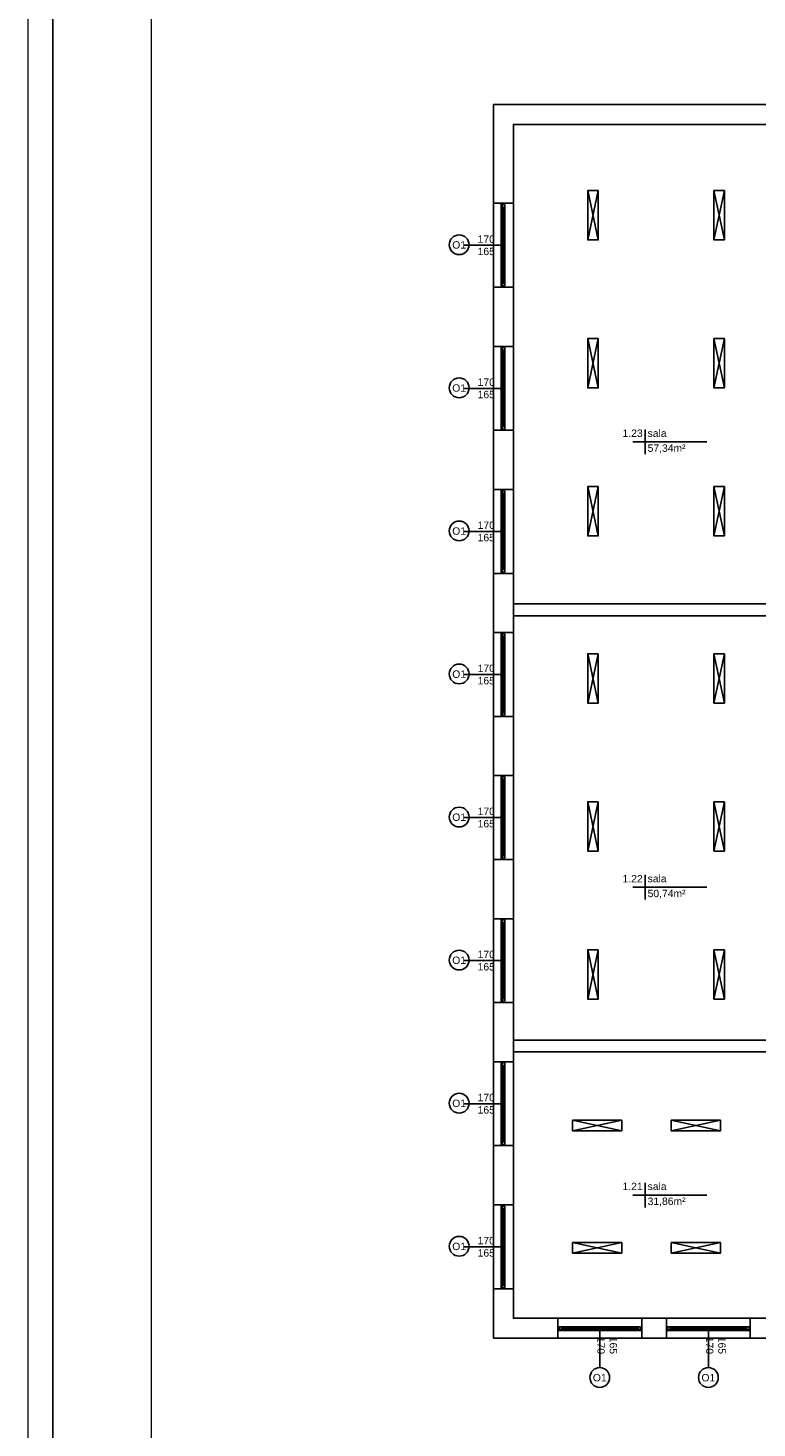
# Model space of a CAD drawing. Header units: millimetres. Extents: x 3698380 to 4312681, y 939872 to 1104488.
# Tile 23 of 93: x 3934640 to 3949410, y 968853 to 997230. Entities that reach past the tile are written whole.
import ezdxf
from ezdxf.enums import TextEntityAlignment as Align

# ---------------------------------------------------------------- set-up
doc = ezdxf.new("R2010")
doc.units = ezdxf.units.MM
doc.header["$LTSCALE"] = 10
doc.linetypes.add('ACAD_ISO03W100', pattern=[30, 12, -18])
doc.layers.add('A_sc_istn', color=252, linetype='Continuous')
doc.layers.add('A_wymiary', color=1, linetype='Continuous')
doc.layers.add('tabelka', color=7, linetype='Continuous', lineweight=9)
doc.styles.get("Standard").update_dxf_attribs({"font": 'arial.ttf'})

# ---------------------------------------------------------------- blocks, each defined once
blk = doc.blocks.new('*U466')
at = {"color": 252}
for p, q in [((-57.5, 20), (-62.5, 20)), ((-62.5, 15), (-60, 15)), ((-60, 15), (-60, 17.5)), ((-60, 17.5), (-57.5, 17.5)), ((-55, 17.5), (-60, 17.5)), ((-60, 17.5), (-60, 12.5)), ((-60, 12.5), (-55, 12.5)), ((-57.5, 17.5), (-57.5, 20)), ((102.5, 20), (-57.5, 20)), ((-55, 12.5), (-55, 17.5)), ((100, 17.5), (-55, 17.5)), ((-55, 15), (100, 15)), ((-55, 12.5), (100, 12.5)), ((-55, 12.5), (100, 12.5)), ((105, 17.5), (100, 17.5)), ((100, 17.5), (100, 12.5)), ((100, 12.5), (105, 12.5)), ((107.5, 20), (102.5, 20)), ((102.5, 20), (102.5, 17.5)), ((102.5, 17.5), (105, 17.5)), ((105, 17.5), (105, 15)), ((105, 12.5), (105, 17.5)), ((105, 15), (107.5, 15))]:
    blk.add_line(p, q, dxfattribs=at)
for points in [[(-62.5, 20), (-62.5, 15), (-60, 15)], [(107.5, 20), (107.5, 15), (105, 15)]]:
    blk.add_lwpolyline(points, dxfattribs=at)
blk = doc.blocks.new('*U338')
at = {"color": 252}
blk.add_lwpolyline([(75, 0), (0, 0)], dxfattribs=at)
for tag, p in [('S', (30, 5)), ('H', (30, -20))]:
    blk.add_attdef(tag, text='', height=15, dxfattribs=at).set_placement(p, align=Align.CENTER)
blk = doc.blocks.new('d')
at = {"layer": 'A_sc_istn', "color": 252}
for points in [[(3709014.74, 780227.02), (3702314.74, 780227.02), (3702314.74, 805227.02), (3709649.74, 805227.02)], [(3708614.74, 780627.02), (3702714.74, 780627.02), (3702714.74, 804827.02), (3709649.74, 804827.02)], [(3704220.46, 803486.39), (3704432.59, 802486.39)], [(3704220.46, 802486.39), (3704432.59, 803486.39)], [(3706776.66, 803486.39), (3706988.79, 802486.39)], [(3706776.66, 802486.39), (3706988.79, 803486.39)], [(3702314.74, 803227.02), (3702714.74, 803227.02)], [(3702314.76, 801527.02), (3702714.76, 801527.02)], [(3702314.74, 800327.02), (3702714.74, 800327.02)], [(3704220.46, 800486.39), (3704432.59, 799486.39)], [(3704220.46, 799486.39), (3704432.59, 800486.39)], [(3706776.66, 800486.39), (3706988.79, 799486.39)], [(3706776.66, 799486.39), (3706988.79, 800486.39)], [(3702314.76, 798627.02), (3702714.76, 798627.02)], [(3705383.81, 798640.01), (3705383.81, 798140.01)], [(3706633.81, 798390.01), (3705133.81, 798390.01)], [(3702314.74, 797427.02), (3702714.74, 797427.02)], [(3704220.46, 797486.39), (3704432.59, 796486.39)], [(3704220.46, 796486.39), (3704432.59, 797486.39)], [(3706776.66, 797486.39), (3706988.79, 796486.39)], [(3706776.66, 796486.39), (3706988.79, 797486.39)], [(3702314.76, 795727.02), (3702714.76, 795727.02)], [(3702714.74, 795107.07), (3708614.74, 795107.07)], [(3702714.74, 794867.07), (3708614.74, 794867.07)], [(3702314.74, 794527.02), (3702714.74, 794527.02)], [(3704220.46, 794097.98), (3704432.59, 793097.98)], [(3704220.46, 793097.98), (3704432.59, 794097.98)], [(3706776.66, 794097.98), (3706988.79, 793097.98)], [(3706776.66, 793097.98), (3706988.79, 794097.98)], [(3702314.76, 792827.02), (3702714.76, 792827.02)], [(3702314.74, 791627.02), (3702714.74, 791627.02)], [(3704220.46, 791097.98), (3704432.59, 790097.98)], [(3704220.46, 790097.98), (3704432.59, 791097.98)], [(3706776.66, 791097.98), (3706988.79, 790097.98)], [(3706776.66, 790097.98), (3706988.79, 791097.98)], [(3702314.76, 789927.02), (3702714.76, 789927.02)], [(3705383.81, 789613.31), (3705383.81, 789113.31)], [(3706633.81, 789363.31), (3705133.81, 789363.31)], [(3702314.74, 788727.02), (3702714.74, 788727.02)], [(3704220.46, 788097.98), (3704432.59, 787097.98)], [(3704220.46, 787097.98), (3704432.59, 788097.98)], [(3706776.66, 788097.98), (3706988.79, 787097.98)], [(3706776.66, 787097.98), (3706988.79, 788097.98)], [(3702314.76, 787027.02), (3702714.76, 787027.02)], [(3702714.74, 786267.07), (3708614.74, 786267.07)], [(3702314.74, 785827.02), (3702714.74, 785827.02)], [(3702714.74, 786027.07), (3708614.74, 786027.07)], [(3703911.48, 784429.15), (3704911.48, 784641.29)], [(3704911.48, 784429.15), (3703911.48, 784641.29)], [(3705911.48, 784429.15), (3706911.48, 784641.29)], [(3706911.48, 784429.15), (3705911.48, 784641.29)], [(3702314.76, 784127.02), (3702714.76, 784127.02)], [(3705383.81, 783374.74), (3705383.81, 782874.74)], [(3706633.81, 783124.74), (3705133.81, 783124.74)], [(3702314.74, 782927.02), (3702714.74, 782927.02)], [(3703911.48, 781948.1), (3704911.48, 782160.23)], [(3704911.48, 781948.1), (3703911.48, 782160.23)], [(3705911.48, 781948.1), (3706911.48, 782160.23)], [(3706911.48, 781948.1), (3705911.48, 782160.23)], [(3702314.76, 781227.02), (3702714.76, 781227.02)], [(3703614.74, 780227.02), (3703614.74, 780627.02)], [(3705314.74, 780227.04), (3705314.74, 780627.04)], [(3705814.74, 780227.05), (3705814.74, 780627.05)], [(3707514.74, 780227.07), (3707514.74, 780627.07)]]:
    blk.add_lwpolyline(points, dxfattribs=at)
for points in [[(3704432.59, 803486.39), (3704432.59, 802486.39), (3704220.46, 802486.39), (3704220.46, 803486.39)], [(3706988.79, 803486.39), (3706988.79, 802486.39), (3706776.66, 802486.39), (3706776.66, 803486.39)], [(3704432.59, 800486.39), (3704432.59, 799486.39), (3704220.46, 799486.39), (3704220.46, 800486.39)], [(3706988.79, 800486.39), (3706988.79, 799486.39), (3706776.66, 799486.39), (3706776.66, 800486.39)], [(3704432.59, 797486.39), (3704432.59, 796486.39), (3704220.46, 796486.39), (3704220.46, 797486.39)], [(3706988.79, 797486.39), (3706988.79, 796486.39), (3706776.66, 796486.39), (3706776.66, 797486.39)], [(3704432.59, 794097.98), (3704432.59, 793097.98), (3704220.46, 793097.98), (3704220.46, 794097.98)], [(3706988.79, 794097.98), (3706988.79, 793097.98), (3706776.66, 793097.98), (3706776.66, 794097.98)], [(3704432.59, 791097.98), (3704432.59, 790097.98), (3704220.46, 790097.98), (3704220.46, 791097.98)], [(3706988.79, 791097.98), (3706988.79, 790097.98), (3706776.66, 790097.98), (3706776.66, 791097.98)], [(3704432.59, 788097.98), (3704432.59, 787097.98), (3704220.46, 787097.98), (3704220.46, 788097.98)], [(3706988.79, 788097.98), (3706988.79, 787097.98), (3706776.66, 787097.98), (3706776.66, 788097.98)], [(3703911.48, 784641.29), (3704911.48, 784641.29), (3704911.48, 784429.15), (3703911.48, 784429.15)], [(3705911.48, 784641.29), (3706911.48, 784641.29), (3706911.48, 784429.15), (3705911.48, 784429.15)], [(3703911.48, 782160.23), (3704911.48, 782160.23), (3704911.48, 781948.1), (3703911.48, 781948.1)], [(3705911.48, 782160.23), (3706911.48, 782160.23), (3706911.48, 781948.1), (3705911.48, 781948.1)]]:
    blk.add_lwpolyline(points, close=True, dxfattribs=at)
for centre in [(3701615.72, 802387.2), (3701615.72, 799487.2), (3701615.72, 796587.2), (3701615.72, 793687.2), (3701615.72, 790787.2), (3701615.72, 787887.2), (3701615.72, 784987.2), (3701615.72, 782087.2), (3704464.74, 779426.98), (3706664.74, 779427.01)]:
    blk.add_circle(centre, 200, dxfattribs=at)
at = {"layer": 'A_sc_istn', "color": 252, "xscale": -10, "yscale": 10, "zscale": 10}
for p, rotation in [((3702664.7, 802602.02), 90), ((3702664.7, 799702.02), 90), ((3702664.7, 796802.02), 90), ((3702664.7, 793902.02), 90), ((3702664.7, 791002.02), 90), ((3702664.7, 788102.02), 90), ((3702664.7, 785202.02), 90), ((3702664.7, 782302.02), 90), ((3704239.74, 780576.98), 180), ((3706439.74, 780577.01), 180)]:
    blk.add_blockref('*U466', p, dxfattribs=dict(at, rotation=rotation))
at = {"layer": 'A_sc_istn', "color": 252, "linetype": 'ACAD_ISO03W100'}
ref = blk.add_blockref('*U338', (3702464.7, 802377.02), dxfattribs=dict(at, xscale=-10, yscale=10, zscale=10))
ref.add_attrib('S', '170', dxfattribs={"layer": '0', "color": 252, "height": 150}).set_placement((3702164.7, 802427.02), align=Align.CENTER)
ref.add_attrib('H', '165', dxfattribs={"layer": '0', "color": 252, "height": 150}).set_placement((3702164.7, 802177.02), align=Align.CENTER)
ref = blk.add_blockref('*U338', (3702464.7, 799477.02), dxfattribs=dict(at, xscale=-10, yscale=10, zscale=10))
ref.add_attrib('S', '170', dxfattribs={"layer": '0', "color": 252, "height": 150}).set_placement((3702164.7, 799527.02), align=Align.CENTER)
ref.add_attrib('H', '165', dxfattribs={"layer": '0', "color": 252, "height": 150}).set_placement((3702164.7, 799277.02), align=Align.CENTER)
ref = blk.add_blockref('*U338', (3702464.7, 796577.02), dxfattribs=dict(at, xscale=-10, yscale=10, zscale=10))
ref.add_attrib('S', '170', dxfattribs={"layer": '0', "color": 252, "height": 150}).set_placement((3702164.7, 796627.02), align=Align.CENTER)
ref.add_attrib('H', '165', dxfattribs={"layer": '0', "color": 252, "height": 150}).set_placement((3702164.7, 796377.02), align=Align.CENTER)
ref = blk.add_blockref('*U338', (3702464.7, 793677.02), dxfattribs=dict(at, xscale=-10, yscale=10, zscale=10))
ref.add_attrib('S', '170', dxfattribs={"layer": '0', "color": 252, "height": 150}).set_placement((3702164.7, 793727.02), align=Align.CENTER)
ref.add_attrib('H', '165', dxfattribs={"layer": '0', "color": 252, "height": 150}).set_placement((3702164.7, 793477.02), align=Align.CENTER)
ref = blk.add_blockref('*U338', (3702464.7, 790777.02), dxfattribs=dict(at, xscale=-10, yscale=10, zscale=10))
ref.add_attrib('S', '170', dxfattribs={"layer": '0', "color": 252, "height": 150}).set_placement((3702164.7, 790827.02), align=Align.CENTER)
ref.add_attrib('H', '165', dxfattribs={"layer": '0', "color": 252, "height": 150}).set_placement((3702164.7, 790577.02), align=Align.CENTER)
ref = blk.add_blockref('*U338', (3702464.7, 787877.02), dxfattribs=dict(at, xscale=-10, yscale=10, zscale=10))
ref.add_attrib('S', '170', dxfattribs={"layer": '0', "color": 252, "height": 150}).set_placement((3702164.7, 787927.02), align=Align.CENTER)
ref.add_attrib('H', '165', dxfattribs={"layer": '0', "color": 252, "height": 150}).set_placement((3702164.7, 787677.02), align=Align.CENTER)
ref = blk.add_blockref('*U338', (3702464.7, 784977.02), dxfattribs=dict(at, xscale=-10, yscale=10, zscale=10))
ref.add_attrib('S', '170', dxfattribs={"layer": '0', "color": 252, "height": 150}).set_placement((3702164.7, 785027.02), align=Align.CENTER)
ref.add_attrib('H', '165', dxfattribs={"layer": '0', "color": 252, "height": 150}).set_placement((3702164.7, 784777.02), align=Align.CENTER)
ref = blk.add_blockref('*U338', (3702464.7, 782077.02), dxfattribs=dict(at, xscale=-10, yscale=10, zscale=10))
ref.add_attrib('S', '170', dxfattribs={"layer": '0', "color": 252, "height": 150}).set_placement((3702164.7, 782127.02), align=Align.CENTER)
ref.add_attrib('H', '165', dxfattribs={"layer": '0', "color": 252, "height": 150}).set_placement((3702164.7, 781877.02), align=Align.CENTER)
ref = blk.add_blockref('*U338', (3706664.74, 780377.01), dxfattribs=dict(at, xscale=-10, yscale=10, zscale=10, rotation=90))
ref.add_attrib('S', '170', dxfattribs={"layer": '0', "color": 252, "height": 150, "rotation": 270}).set_placement((3706614.74, 780077.01), align=Align.CENTER)
ref.add_attrib('H', '165', dxfattribs={"layer": '0', "color": 252, "height": 150, "rotation": 270}).set_placement((3706864.74, 780077.01), align=Align.CENTER)
ref = blk.add_blockref('*U338', (3704464.74, 780376.98), dxfattribs=dict(at, xscale=-10, yscale=10, zscale=10, rotation=90))
ref.add_attrib('S', '170', dxfattribs={"layer": '0', "color": 252, "height": 150, "rotation": 270}).set_placement((3704414.74, 780076.98), align=Align.CENTER)
ref.add_attrib('H', '165', dxfattribs={"layer": '0', "color": 252, "height": 150, "rotation": 270}).set_placement((3704664.74, 780076.98), align=Align.CENTER)
at = {"layer": 'A_sc_istn', "color": 252, "char_height": 300}
for s, insert, attachment_point in [('{\\H0.5x;O1}', (3701476.02, 802307.24), 7), ('{\\H0.5x;O1}', (3701476.02, 799407.24), 7), ('{\\H0.5x;1.23}', (3705333.81, 798490.01), 9), ('{\\H0.5x;sala}', (3705433.81, 798490.01), 7), ('{\\H0.5x;57,34m²}', (3705433.81, 798340.01), 1), ('{\\H0.5x;O1}', (3701476.02, 796507.24), 7), ('{\\H0.5x;O1}', (3701476.02, 793607.24), 7), ('{\\H0.5x;O1}', (3701476.02, 790707.24), 7), ('{\\H0.5x;1.22}', (3705333.81, 789463.31), 9), ('{\\H0.5x;sala}', (3705433.81, 789463.31), 7), ('{\\H0.5x;50,74m²}', (3705433.81, 789313.31), 1), ('{\\H0.5x;O1}', (3701476.02, 787807.24), 7), ('{\\H0.5x;O1}', (3701476.02, 784907.24), 7), ('{\\H0.5x;1.21}', (3705333.81, 783224.74), 9), ('{\\H0.5x;sala}', (3705433.81, 783224.74), 7), ('{\\H0.5x;31,86m²}', (3705433.81, 783074.74), 1), ('{\\H0.5x;O1}', (3701476.02, 782007.24), 7), ('{\\H0.5x;O1}', (3704325.04, 779347.02), 7), ('{\\H0.5x;O1}', (3706525.04, 779347.05), 7)]:
    blk.add_mtext_dynamic_manual_height_columns(s, width=232.5953, gutter_width=12.5, heights=[0], dxfattribs=dict(at, insert=insert, attachment_point=attachment_point))

msp = doc.modelspace()

# ---------------------------------------------------------------- block references
at = {"layer": 'A_wymiary'}
msp.add_blockref('d', (241760, 190449), dxfattribs=at)

# ---------------------------------------------------------------- next in the draw order: linework, layer by layer
at = {"layer": 'DEFPOINTS'}
msp.add_lwpolyline([(3935140, 957568), (3935140, 1015968), (4024140, 1015968), (4024140, 957568)], close=True, dxfattribs=at)
at = {"layer": 'tabelka'}
for points in [[(3934640, 957068), (3934640, 1016468), (4024640, 1016468), (4024640, 957068)], [(3937140, 957568), (3937140, 1015968), (4024140, 1015968), (4024140, 957568)]]:
    msp.add_lwpolyline(points, close=True, dxfattribs=at)

doc.saveas('drawing.dxf')
